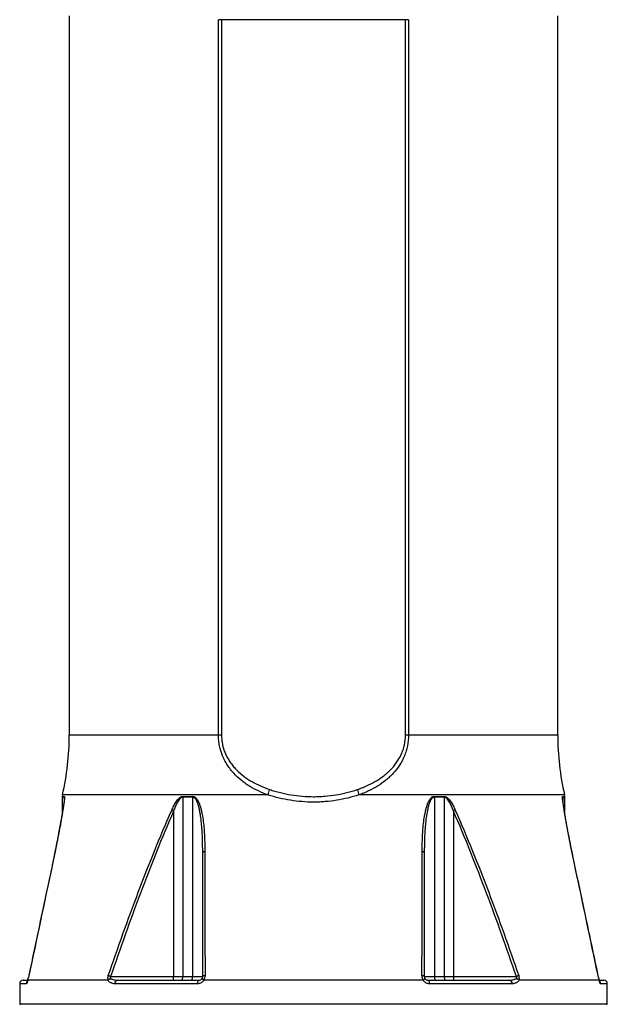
# Model space of a CAD drawing. Header units: millimetres. Extents: x 4080 to 7675, y 754 to 11989.
# Tile 4 of 6: x 4662 to 7092, y 4859 to 8931. Entities that reach past the tile are written whole.
import ezdxf

# ---------------------------------------------------------------- set-up
doc = ezdxf.new("R2010")
doc.units = ezdxf.units.MM
doc.header["$LTSCALE"] = 5

msp = doc.modelspace()

# ---------------------------------------------------------------- linework, layer by layer
at = {"color": 7, "linetype": 'Continuous', "lineweight": 25}
for p, q in [((4867.1, 8946.9), (4867.1, 5972.7)), ((5496.7, 8931.3), (5484, 8931.3)), ((5484, 5972.7), (5484, 8931.3)), ((5496.7, 8931.3), (5496.7, 5972.7)), ((6257.5, 8931.3), (5496.7, 8931.3)), ((6257.5, 5972.7), (6257.5, 8931.3)), ((6270.2, 8931.3), (6257.5, 8931.3)), ((6270.2, 8931.3), (6270.2, 5972.7)), ((6887.1, 5972.7), (6887.1, 8946.9)), ((5496.7, 5972.7), (5484, 5972.7)), ((6270.2, 5972.7), (6257.5, 5972.7)), ((4837.1, 5715.7), (4837.1, 5643.1)), ((4838.9, 5725.2), (4837.5, 5719.1)), ((4846.6, 5711.5), (4846.6, 5712.2)), ((5377.3, 5715.7), (5337.1, 5715.7)), ((5337.1, 5715.7), (5337.1, 4974.4)), ((5337.3, 5719.1), (5377.5, 5719.1)), ((5377.3, 5715.7), (5377.3, 4974.4)), ((6376.7, 5719.1), (6416.9, 5719.1)), ((6376.9, 5715.7), (6376.9, 4974.4)), ((6417.1, 5715.7), (6376.9, 5715.7)), ((6417.1, 5715.7), (6417.1, 4974.4)), ((6907.6, 5712.2), (6907.6, 5711.3)), ((6916.7, 5719.1), (6915.3, 5725.2)), ((6917.1, 5643.2), (6917.1, 5715.7)), ((5298.4, 5658.6), (5298.4, 4974.4)), ((6455.8, 5658.6), (6455.8, 4974.4)), ((5038.2, 4974.4), (5298.4, 4974.4)), ((5298.4, 4974.4), (5337.1, 4974.4)), ((5337.1, 4974.4), (5377.3, 4974.4)), ((5377.3, 4974.4), (5418.9, 4974.4)), ((6335.3, 4974.4), (6376.9, 4974.4)), ((6376.9, 4974.4), (6417.1, 4974.4)), ((6417.1, 4974.4), (6455.8, 4974.4)), ((6455.8, 4974.4), (6716, 4974.4)), ((4662.1, 4944.4), (4662.1, 4859.4)), ((4677.1, 4959.4), (4694.6, 4959.4)), ((4694.9, 4959.9), (4695.1, 4961.1)), ((5026.8, 4959.4), (4695.2, 4959.4)), ((5398, 4944.4), (5055.6, 4944.4)), ((5065.8, 4959.4), (5403.9, 4959.4)), ((6329.9, 4959.4), (5424.3, 4959.4)), ((6350.3, 4959.4), (6688.5, 4959.4)), ((6698.6, 4944.4), (6356.2, 4944.4)), ((7059, 4959.4), (6727.4, 4959.4)), ((7059.1, 4961.1), (7059.3, 4959.9)), ((7059.4, 4959.4), (7077.1, 4959.4)), ((7092.1, 4859.4), (7092.1, 4944.4)), ((4662.1, 4859.4), (4667.2, 4859.3)), ((7092.1, 4859.4), (4662.1, 4859.4)), ((7087, 4859.3), (7092.1, 4859.4))]:
    msp.add_line(p, q, dxfattribs=at)
at = {"color": 8, "linetype": 'Continuous', "lineweight": 25}
for p, q in [((5484, 5972.7), (4867.1, 5972.7)), ((6887.1, 5972.7), (6270.2, 5972.7)), ((4846, 5715.7), (4837.1, 5715.7)), ((4837.5, 5719.1), (4846.4, 5719.1)), ((5689, 5725.2), (4838.9, 5725.2)), ((4846, 5715.7), (4846, 5702.5)), ((6915.3, 5725.2), (6065.2, 5725.2)), ((6907.8, 5719.1), (6916.7, 5719.1)), ((6908.2, 5715.7), (6908.2, 5702.5)), ((6917.1, 5715.7), (6908.2, 5715.7)), ((4689.2, 4944.4), (4662.1, 4944.4)), ((7092.1, 4944.4), (7065, 4944.4)), ((7087, 4859.3), (4667.2, 4859.3))]:
    msp.add_line(p, q, dxfattribs=at)
at = {"color": 7, "linetype": 'Continuous', "lineweight": 25, "flags": 128}
for points in [[(5298.4, 5658.6), (5297.4, 5659.1), (5296.4, 5659.5), (5295.4, 5660), (5294.4, 5660.4), (5293.4, 5660.8), (5292.5, 5661.2), (5291.6, 5661.6), (5290.8, 5662)], [(6463.4, 5662), (6462.6, 5661.6), (6461.7, 5661.2), (6460.8, 5660.8), (6459.8, 5660.4), (6458.9, 5660), (6457.9, 5659.5), (6456.8, 5659.1), (6455.8, 5658.6)], [(5418.9, 5488), (5419.1, 5488.5), (5419.5, 5489), (5420.3, 5489.5), (5421.3, 5490), (5422.7, 5490.4), (5424.2, 5490.8), (5426, 5491.1), (5427.9, 5491.4)], [(6326.3, 5491.4), (6328.3, 5491.1), (6330, 5490.8), (6331.6, 5490.4), (6332.9, 5490), (6333.9, 5489.5), (6334.7, 5489), (6335.2, 5488.5), (6335.3, 5488)], [(5038.2, 4974.4), (5036.9, 4974.9), (5035.5, 4975.3), (5034.2, 4975.8), (5032.9, 4976.2), (5031.7, 4976.7), (5030.6, 4977.1), (5029.5, 4977.4), (5028.5, 4977.8)], [(5329.3, 4959.4), (5330.9, 4959.7), (5332.3, 4960.5), (5333.7, 4961.9), (5334.9, 4963.8), (5335.8, 4966.1), (5336.5, 4968.7), (5337, 4971.5), (5337.1, 4974.4)], [(5370.1, 4959.4), (5371.5, 4959.7), (5372.9, 4960.5), (5374.1, 4961.9), (5375.2, 4963.8), (5376.1, 4966.1), (5376.8, 4968.7), (5377.2, 4971.5), (5377.3, 4974.4)], [(5428.5, 4977.8), (5426.5, 4977.5), (5424.6, 4977.2), (5422.9, 4976.9), (5421.5, 4976.5), (5420.4, 4976), (5419.6, 4975.5), (5419.1, 4974.9), (5418.9, 4974.4)], [(6335.3, 4974.4), (6335.2, 4974.9), (6334.6, 4975.5), (6333.8, 4976), (6332.7, 4976.5), (6331.3, 4976.9), (6329.6, 4977.2), (6327.8, 4977.5), (6325.7, 4977.8)], [(6376.9, 4974.4), (6377, 4971.5), (6377.4, 4968.7), (6378.1, 4966.1), (6379, 4963.8), (6380.1, 4961.9), (6381.3, 4960.5), (6382.7, 4959.7), (6384.1, 4959.4)], [(6417.1, 4974.4), (6417.2, 4971.5), (6417.7, 4968.7), (6418.4, 4966.1), (6419.4, 4963.8), (6420.5, 4961.9), (6421.9, 4960.5), (6423.4, 4959.7), (6424.9, 4959.4)], [(6725.7, 4977.8), (6724.7, 4977.4), (6723.6, 4977.1), (6722.5, 4976.7), (6721.3, 4976.2), (6720, 4975.8), (6718.7, 4975.3), (6717.3, 4974.9), (6716, 4974.4)], [(5398, 4944.4), (5398.1, 4947.3), (5398.4, 4950.1), (5399, 4952.7), (5399.7, 4955), (5400.6, 4956.9), (5401.6, 4958.3), (5402.7, 4959.1), (5403.9, 4959.4)], [(6350.3, 4959.4), (6351.5, 4959.1), (6352.6, 4958.3), (6353.6, 4956.9), (6354.5, 4955), (6355.2, 4952.7), (6355.8, 4950.1), (6356.1, 4947.3), (6356.2, 4944.4)]]:
    msp.add_lwpolyline(points, dxfattribs=at)
at = {"color": 8, "linetype": 'Continuous', "lineweight": 25, "flags": 128}
for points in [[(4795.9, 5432.2), (4795.9, 5432.3), (4796.3, 5432.5)], [(6957.9, 5432.5), (6958.3, 5432.3), (6958.3, 5432.2)], [(4700.1, 4977.8), (4699.7, 4977.6), (4699.7, 4977.5)], [(7054.6, 4977.5), (7054.5, 4977.6), (7054.1, 4977.8)]]:
    msp.add_lwpolyline(points, dxfattribs=at)
at = {"color": 7, "linetype": 'Continuous', "lineweight": 25}
for centre, radius, start, end in [((3767.1, 5972.7), 1100, 347, 0), ((7987.1, 5972.7), 1100, 180, 193), ((5290.8, 5859.9), 420.4, 341.3143, 344.5222), ((6463.4, 5859.9), 420.4, 195.4778, 198.6857), ((4852.1, 5715.7), 15, 167, 180), ((4861.1, 5715.7), 15.1, 167.1092, 180.0011), ((5365.5, 5715.7), 28.4, 173.2038, 180.0253), ((5408, 5715.7), 30.7, 173.7075, 180.0247), ((6346.2, 5715.7), 30.7, 359.9753, 6.2925), ((6388.7, 5715.7), 28.4, 359.9747, 6.7962), ((6893.1, 5715.7), 15.1, 359.9989, 12.8908), ((6902.1, 5715.7), 15, 0, 13), ((5190.5, 4970.7), 107.9, 354.0133, 1.9891), ((6563.7, 4970.7), 107.9, 178.0109, 185.9867), ((4677.1, 4944.4), 15, 90, 180), ((5068.8, 4946.4), 13.3, 103.0745, 188.798), ((6685.5, 4946.4), 13.3, 351.202, 76.9255), ((7077.1, 4944.4), 15, 0, 90)]:
    msp.add_arc(centre, radius, start, end, dxfattribs=at)
at = {"color": 8, "linetype": 'Continuous', "lineweight": 25}
for centre, radius, start, end in [((4704.4, 4944.5), 15.1, 134.6883, 180.1656), ((7049.8, 4944.4), 15.2, 359.8618, 44.774)]:
    msp.add_arc(centre, radius, start, end, dxfattribs=at)
at = {"color": 7, "linetype": 'Continuous', "lineweight": 25}
for points, knots in [([(5689, 5725.2), (5675.4, 5730.1), (5662.2, 5735.5), (5636.5, 5747.6), (5624.1, 5754.3), (5609.1, 5763.6), (5606.1, 5765.5), (5600.2, 5769.4), (5597.3, 5771.4), (5588.7, 5777.5), (5583.2, 5781.7), (5566.9, 5795), (5556.8, 5804.5), (5544.9, 5817.4), (5542.6, 5820.1), (5538.1, 5825.5), (5535.8, 5828.2), (5529.3, 5836.6), (5525.2, 5842.4), (5517.5, 5854.3), (5513.9, 5860.4), (5508.9, 5869.9), (5507.3, 5873.2), (5504.2, 5879.7), (5502.7, 5883), (5495.7, 5899.8), (5491.4, 5913.8), (5487, 5935.5), (5485.9, 5942.9), (5484.4, 5957.7), (5484, 5965.2), (5484, 5972.7)], [0, 0, 0, 0, 0.125, 0.125, 0.25, 0.25, 0.28125, 0.28125, 0.3125, 0.3125, 0.375, 0.375, 0.5, 0.5, 0.53125, 0.53125, 0.5625, 0.5625, 0.625, 0.625, 0.6875, 0.6875, 0.71875, 0.71875, 0.75, 0.75, 0.875, 0.875, 0.9375, 0.9375, 1, 1, 1, 1]), ([(5496.7, 5972.7), (5496.7, 5965.7), (5497.1, 5958.7), (5498.6, 5944.9), (5499.8, 5938), (5504.3, 5917.8), (5508.8, 5904.9), (5517.3, 5886.3), (5520.4, 5880.3), (5527.1, 5868.8), (5530.7, 5863.2), (5538.4, 5852.4), (5542.5, 5847.1), (5551.1, 5837), (5555.6, 5832.2), (5569.5, 5818.2), (5579.4, 5809.7), (5595.1, 5797.9), (5600.4, 5794.1), (5611.5, 5786.9), (5617.1, 5783.4), (5634.4, 5773.5), (5646.2, 5767.6), (5670.6, 5756.8), (5683.1, 5752), (5696, 5747.7)], [0, 0, 0, 0, 0.0625, 0.0625, 0.125, 0.125, 0.25, 0.25, 0.3125, 0.3125, 0.375, 0.375, 0.4375, 0.4375, 0.5, 0.5, 0.625, 0.625, 0.6875, 0.6875, 0.75, 0.75, 0.875, 0.875, 1, 1, 1, 1]), ([(6058.3, 5747.7), (6064.7, 5749.9), (6071, 5752.2), (6083.6, 5757), (6089.8, 5759.6), (6108.2, 5767.7), (6120, 5773.6), (6142.7, 5786.7), (6153.7, 5793.8), (6169.4, 5805.6), (6174.5, 5809.7), (6182, 5816.2), (6184.5, 5818.4), (6189.3, 5822.9), (6191.7, 5825.2), (6203.3, 5836.8), (6211.9, 5846.8), (6223.4, 5863), (6227, 5868.6), (6232.1, 5877.4), (6233.8, 5880.4), (6236.9, 5886.4), (6238.4, 5889.4), (6242.6, 5898.6), (6245.1, 5905), (6249.5, 5917.9), (6251.4, 5924.6), (6256, 5944.9), (6257.5, 5958.6), (6257.5, 5972.7)], [0, 0, 0, 0, 0.0625, 0.0625, 0.125, 0.125, 0.25, 0.25, 0.375, 0.375, 0.4375, 0.4375, 0.46875, 0.46875, 0.5, 0.5, 0.625, 0.625, 0.6875, 0.6875, 0.71875, 0.71875, 0.75, 0.75, 0.8125, 0.8125, 0.875, 0.875, 1, 1, 1, 1]), ([(6270.2, 5972.7), (6270.2, 5957.7), (6268.7, 5942.9), (6264.3, 5921.2), (6262.4, 5914), (6258.1, 5899.9), (6255.7, 5893), (6250.1, 5879.6), (6247, 5873.1), (6240.3, 5860.3), (6236.6, 5854.1), (6225, 5836.3), (6216.4, 5825.2), (6204.6, 5812.2), (6202.1, 5809.7), (6197.2, 5804.7), (6194.6, 5802.2), (6186.9, 5795), (6181.7, 5790.4), (6165.4, 5777.1), (6154, 5769.1), (6130.3, 5754.4), (6117.9, 5747.7), (6098.6, 5738.6), (6092, 5735.7), (6078.7, 5730.2), (6072, 5727.7), (6065.2, 5725.2)], [0, 0, 0, 0, 0.125, 0.125, 0.1875, 0.1875, 0.25, 0.25, 0.3125, 0.3125, 0.375, 0.375, 0.5, 0.5, 0.53125, 0.53125, 0.5625, 0.5625, 0.625, 0.625, 0.75, 0.75, 0.875, 0.875, 0.9375, 0.9375, 1, 1, 1, 1]), ([(5696, 5747.7), (5703.2, 5745.3), (5710.5, 5743), (5725.2, 5738.7), (5732.6, 5736.7), (5754.9, 5731.2), (5769.9, 5728.1), (5815.3, 5720.6), (5845.9, 5718), (5881, 5718), (5884.9, 5718), (5892.7, 5718.2), (5896.7, 5718.3), (5908.4, 5718.8), (5916.1, 5719.3), (5939.3, 5721.2), (5954.6, 5723.1), (5999.9, 5730.7), (6029.4, 5738.1), (6058.3, 5747.7)], [0, 0, 0, 0, 0.0625, 0.0625, 0.125, 0.125, 0.25, 0.25, 0.5, 0.5, 0.53125, 0.53125, 0.5625, 0.5625, 0.625, 0.625, 0.75, 0.75, 1, 1, 1, 1]), ([(4846.7, 5712.2), (4846.7, 5712.2), (4846.7, 5712), (4846.7, 5710.6), (4846.5, 5707.8), (4846.1, 5703.2), (4845.4, 5696.7), (4844.2, 5687.8), (4842.6, 5676.2), (4840.3, 5662), (4837.5, 5645), (4833.6, 5623), (4828.8, 5596.5), (4823, 5565.8), (4816.4, 5532), (4808.6, 5492.9), (4801.6, 5459.1), (4797.1, 5438), (4795.9, 5432.2)], [0, 0, 0, 0, 0.001769, 0.012964, 0.028911, 0.049815, 0.076322, 0.110513, 0.156654, 0.207222, 0.265618, 0.338152, 0.439011, 0.541994, 0.655536, 0.784993, 0.941532, 1, 1, 1, 1]), ([(4846.4, 5719.1), (4846.6, 5719.1), (4846.8, 5718.9), (4847, 5718.1), (4847.1, 5717.5), (4847.2, 5716), (4847.2, 5715.2), (4847.2, 5713.3), (4847.1, 5712.2), (4846.9, 5708.9), (4846.7, 5706.5), (4846.3, 5702.6), (4846.2, 5701.3), (4845.9, 5698.6), (4845.7, 5697.2), (4844.8, 5690.3), (4844, 5684.5), (4842.2, 5672.8), (4841.3, 5666.7), (4839.3, 5654.5), (4838.3, 5648.3), (4836.1, 5635.9), (4835.1, 5629.7), (4831.7, 5610.9), (4829.4, 5598.4), (4824.7, 5573.1), (4822.3, 5560.4), (4817.3, 5535), (4814.8, 5522.3), (4807.1, 5483.9), (4801.7, 5458.3), (4796.3, 5432.5)], [0, 0, 0, 0, 0.015625, 0.015625, 0.03125, 0.03125, 0.046875, 0.046875, 0.0625, 0.0625, 0.09375, 0.09375, 0.109375, 0.109375, 0.125, 0.125, 0.1875, 0.1875, 0.25, 0.25, 0.3125, 0.3125, 0.375, 0.375, 0.5, 0.5, 0.625, 0.625, 0.75, 0.75, 1, 1, 1, 1]), ([(5290.8, 5662), (5293.4, 5668), (5296.2, 5673.9), (5302.2, 5685.5), (5305.4, 5691.1), (5310.8, 5699.2), (5312.7, 5701.8), (5316.8, 5706.9), (5319, 5709.3), (5322.5, 5712.5), (5323.7, 5713.5), (5326.3, 5715.3), (5327.5, 5716.2), (5330.2, 5717.5), (5331.6, 5718.1), (5334.5, 5718.9), (5335.9, 5719.1), (5337.3, 5719.1)], [0, 0, 0, 0, 0.25, 0.25, 0.5, 0.5, 0.625, 0.625, 0.75, 0.75, 0.8125, 0.8125, 0.875, 0.875, 0.9375, 0.9375, 1, 1, 1, 1]), ([(5337.1, 5715.7), (5335.8, 5715.7), (5334.5, 5715.5), (5332.5, 5714.8), (5331.9, 5714.5), (5330.7, 5713.8), (5330, 5713.4), (5328.3, 5712.2), (5327.2, 5711.3), (5325, 5709.3), (5324, 5708.2), (5321.1, 5704.8), (5319.3, 5702.4), (5316, 5697.3), (5314.4, 5694.6), (5310.1, 5686.7), (5307.5, 5681.2), (5302.7, 5670), (5300.5, 5664.4), (5298.4, 5658.6)], [0, 0, 0, 0, 0.0625, 0.0625, 0.09375, 0.09375, 0.125, 0.125, 0.1875, 0.1875, 0.25, 0.25, 0.375, 0.375, 0.5, 0.5, 0.75, 0.75, 1, 1, 1, 1]), ([(5418.9, 5488), (5418.9, 5508.3), (5418.6, 5528.6), (5417.3, 5558.9), (5416.8, 5569), (5415.5, 5589.1), (5414.7, 5599.2), (5412.7, 5619.1), (5411.5, 5629.1), (5409.3, 5644), (5408.5, 5648.9), (5406.8, 5658.8), (5405.8, 5663.6), (5403.6, 5673.3), (5402.3, 5678.1), (5399.5, 5687.4), (5397.9, 5692.1), (5395, 5698.8), (5394, 5701), (5391.6, 5705.1), (5390.4, 5707.1), (5388.1, 5709.9), (5387.4, 5710.7), (5385.7, 5712.3), (5384.8, 5713.1), (5382.9, 5714.3), (5381.8, 5714.8), (5379.7, 5715.5), (5378.5, 5715.7), (5377.3, 5715.7)], [0, 0, 0, 0, 0.25, 0.25, 0.375, 0.375, 0.5, 0.5, 0.625, 0.625, 0.6875, 0.6875, 0.75, 0.75, 0.8125, 0.8125, 0.875, 0.875, 0.90625, 0.90625, 0.9375, 0.9375, 0.953125, 0.953125, 0.96875, 0.96875, 0.984375, 0.984375, 1, 1, 1, 1]), ([(5377.5, 5719.1), (5378.7, 5719.1), (5379.9, 5718.9), (5382.2, 5718.4), (5383.3, 5718), (5386.5, 5716.6), (5388.4, 5715.2), (5391.9, 5712), (5393.5, 5710.2), (5396.3, 5706.3), (5397.6, 5704.3), (5400, 5700), (5401.1, 5697.8), (5403.2, 5693.3), (5404.1, 5691), (5406.8, 5684.1), (5408.3, 5679.4), (5411.1, 5669.8), (5412.4, 5664.9), (5414.6, 5655), (5415.6, 5650), (5418.4, 5635), (5419.9, 5624.9), (5422.5, 5604.7), (5423.5, 5594.5), (5425.2, 5574), (5425.8, 5563.8), (5427.4, 5532.9), (5427.9, 5512.2), (5427.9, 5491.4)], [0, 0, 0, 0, 0.015625, 0.015625, 0.03125, 0.03125, 0.0625, 0.0625, 0.09375, 0.09375, 0.125, 0.125, 0.15625, 0.15625, 0.1875, 0.1875, 0.25, 0.25, 0.3125, 0.3125, 0.375, 0.375, 0.5, 0.5, 0.625, 0.625, 0.75, 0.75, 1, 1, 1, 1]), ([(6065.2, 5725.2), (6035.2, 5715.6), (6004.5, 5708.2), (5957.5, 5700.6), (5941.6, 5698.7), (5917.6, 5696.8), (5909.5, 5696.3), (5897.4, 5695.8), (5893.3, 5695.7), (5885.2, 5695.5), (5881.2, 5695.5), (5844.8, 5695.5), (5812.9, 5698.1), (5765.9, 5705.6), (5750.3, 5708.7), (5727.1, 5714.2), (5719.4, 5716.2), (5704.1, 5720.5), (5696.6, 5722.8), (5689, 5725.2)], [0, 0, 0, 0, 0.25, 0.25, 0.375, 0.375, 0.4375, 0.4375, 0.46875, 0.46875, 0.5, 0.5, 0.75, 0.75, 0.875, 0.875, 0.9375, 0.9375, 1, 1, 1, 1]), ([(6326.3, 5491.4), (6326.4, 5512.1), (6326.8, 5532.8), (6328.4, 5563.7), (6329, 5573.9), (6330.7, 5594.3), (6331.7, 5604.5), (6334.3, 5624.7), (6335.7, 5634.8), (6338.5, 5649.7), (6339.5, 5654.7), (6341.8, 5664.6), (6343, 5669.5), (6345.8, 5679.2), (6347.4, 5684), (6350.1, 5691), (6351, 5693.3), (6353.1, 5697.8), (6354.2, 5700), (6356.6, 5704.2), (6357.9, 5706.3), (6360.7, 5710.1), (6362.3, 5712), (6364.9, 5714.4), (6365.8, 5715.1), (6367.8, 5716.5), (6368.8, 5717), (6370.9, 5718), (6372, 5718.4), (6374.3, 5718.9), (6375.5, 5719.1), (6376.7, 5719.1)], [0, 0, 0, 0, 0.25, 0.25, 0.375, 0.375, 0.5, 0.5, 0.625, 0.625, 0.6875, 0.6875, 0.75, 0.75, 0.8125, 0.8125, 0.84375, 0.84375, 0.875, 0.875, 0.90625, 0.90625, 0.9375, 0.9375, 0.953125, 0.953125, 0.96875, 0.96875, 0.984375, 0.984375, 1, 1, 1, 1]), ([(6376.9, 5715.7), (6375.7, 5715.7), (6374.6, 5715.5), (6372.4, 5714.8), (6371.4, 5714.3), (6369.5, 5713.1), (6368.5, 5712.3), (6366.9, 5710.7), (6366.1, 5709.9), (6364.6, 5708.1), (6363.9, 5707.1), (6362.6, 5705.1), (6362, 5704.1), (6360.2, 5700.9), (6359.2, 5698.8), (6356.3, 5692.1), (6354.7, 5687.5), (6351.9, 5678), (6350.6, 5673.2), (6347.3, 5658.6), (6345.6, 5648.7), (6342.7, 5629), (6341.5, 5619), (6339.5, 5599.1), (6338.7, 5589), (6337.4, 5569), (6336.9, 5558.9), (6335.7, 5528.6), (6335.3, 5508.3), (6335.3, 5488)], [0, 0, 0, 0, 0.015625, 0.015625, 0.03125, 0.03125, 0.046875, 0.046875, 0.0625, 0.0625, 0.078125, 0.078125, 0.09375, 0.09375, 0.125, 0.125, 0.1875, 0.1875, 0.25, 0.25, 0.375, 0.375, 0.5, 0.5, 0.625, 0.625, 0.75, 0.75, 1, 1, 1, 1]), ([(6416.9, 5719.1), (6418.3, 5719.1), (6419.7, 5718.9), (6422.6, 5718.1), (6424, 5717.5), (6426.7, 5716.2), (6428, 5715.3), (6430.5, 5713.5), (6431.7, 5712.5), (6435.2, 5709.3), (6437.4, 5706.9), (6441.4, 5701.9), (6443.3, 5699.2), (6448.8, 5691.1), (6452, 5685.5), (6458, 5673.9), (6460.8, 5668), (6463.4, 5662)], [0, 0, 0, 0, 0.0625, 0.0625, 0.125, 0.125, 0.1875, 0.1875, 0.25, 0.25, 0.375, 0.375, 0.5, 0.5, 0.75, 0.75, 1, 1, 1, 1]), ([(6455.8, 5658.6), (6453.7, 5664.4), (6451.5, 5670), (6446.7, 5681.2), (6444.1, 5686.7), (6439.8, 5694.7), (6438.2, 5697.3), (6434.9, 5702.4), (6433.2, 5704.8), (6429.3, 5709.3), (6427.1, 5711.4), (6424.2, 5713.4), (6423.6, 5713.8), (6422.3, 5714.5), (6421.7, 5714.7), (6420.4, 5715.2), (6419.7, 5715.4), (6418.4, 5715.6), (6417.8, 5715.7), (6417.1, 5715.7)], [0, 0, 0, 0, 0.25, 0.25, 0.5, 0.5, 0.625, 0.625, 0.75, 0.75, 0.875, 0.875, 0.90625, 0.90625, 0.9375, 0.9375, 0.96875, 0.96875, 1, 1, 1, 1]), ([(6957.9, 5432.5), (6952.5, 5458.3), (6947.1, 5484), (6939.4, 5522.4), (6936.9, 5535.2), (6931.9, 5560.7), (6929.5, 5573.4), (6925.9, 5592.4), (6924.7, 5598.7), (6922.4, 5611.4), (6921.3, 5617.7), (6919.1, 5630.2), (6918, 5636.4), (6915.9, 5648.8), (6914.8, 5655), (6912.9, 5667.2), (6911.9, 5673.2), (6910.2, 5685), (6909.4, 5690.7), (6908.3, 5698.9), (6908, 5701.6), (6907.5, 5706.7), (6907.3, 5709.1), (6907, 5713.5), (6906.9, 5715.4), (6907.1, 5717.5), (6907.2, 5718.1), (6907.4, 5718.9), (6907.6, 5719.1), (6907.8, 5719.1)], [0, 0, 0, 0, 0.25, 0.25, 0.375, 0.375, 0.5, 0.5, 0.5625, 0.5625, 0.625, 0.625, 0.6875, 0.6875, 0.75, 0.75, 0.8125, 0.8125, 0.875, 0.875, 0.90625, 0.90625, 0.9375, 0.9375, 0.96875, 0.96875, 0.984375, 0.984375, 1, 1, 1, 1]), ([(6958.3, 5432.2), (6955.2, 5447), (6948.7, 5478), (6940, 5520.8), (6932.4, 5559.3), (6926.4, 5591.1), (6921.1, 5619.8), (6917, 5643.7), (6913.7, 5663), (6911.5, 5677.5), (6909.8, 5689.4), (6908.6, 5698.5), (6907.9, 5705), (6907.6, 5709.1), (6907.5, 5711.5), (6907.5, 5712), (6907.5, 5712.2)], [0, 0, 0, 0, 0.150353, 0.314576, 0.436816, 0.544421, 0.642357, 0.735518, 0.796018, 0.84804, 0.893976, 0.931647, 0.957329, 0.977555, 0.992505, 1, 1, 1, 1]), ([(5028.5, 4977.8), (5048.4, 5035.6), (5068.6, 5093.2), (5109.9, 5208.2), (5131, 5265.5), (5174.3, 5379.7), (5196.5, 5436.6), (5242.4, 5549.8), (5266.1, 5606.1), (5290.8, 5662)], [0, 0, 0, 0, 0.25, 0.25, 0.5, 0.5, 0.75, 0.75, 1, 1, 1, 1]), ([(6463.4, 5662), (6488.1, 5606.1), (6511.8, 5549.8), (6557.7, 5436.6), (6579.9, 5379.7), (6623.2, 5265.5), (6644.3, 5208.2), (6685.6, 5093.2), (6705.9, 5035.6), (6725.7, 4977.8)], [0, 0, 0, 0, 0.25, 0.25, 0.5, 0.5, 0.75, 0.75, 1, 1, 1, 1]), ([(5298.4, 5658.6), (5273.9, 5602.7), (5250.5, 5546.3), (5205, 5433.1), (5182.9, 5376.2), (5140, 5262), (5119, 5204.7), (5078, 5089.8), (5058, 5032.2), (5038.2, 4974.4)], [0, 0, 0, 0, 0.25, 0.25, 0.5, 0.5, 0.75, 0.75, 1, 1, 1, 1]), ([(6716, 4974.4), (6696.3, 5032.2), (6676.2, 5089.8), (6635.2, 5204.7), (6614.3, 5262), (6571.3, 5376.2), (6549.3, 5433.1), (6503.8, 5546.3), (6480.3, 5602.7), (6455.8, 5658.6)], [0, 0, 0, 0, 0.25, 0.25, 0.5, 0.5, 0.75, 0.75, 1, 1, 1, 1]), ([(4795.9, 5432.2), (4785, 5381), (4752.8, 5229.5), (4720.9, 5077.9), (4699.8, 4977.5)], [0, 0, 0, 0, 0.337669, 1, 1, 1, 1]), ([(7054.5, 4977.5), (7037.5, 5058.2), (7005.6, 5209.8), (6973.3, 5361.4), (6958.2, 5432.2)], [0, 0, 0, 0, 0.532608, 1, 1, 1, 1]), ([(4700.1, 4977.8), (4699.5, 4974.6), (4698.7, 4971.5), (4696.9, 4965.4), (4695.9, 4962.5), (4694.9, 4959.9)], [0, 0, 0, 0, 0.5, 0.5, 1, 1, 1, 1]), ([(4699.6, 4977.5), (4699.5, 4977), (4699, 4974.6), (4697.9, 4970.1), (4696.4, 4965.3), (4695.5, 4962.9), (4695.2, 4962.1)], [0, 0, 0, 0, 0.085817, 0.446421, 0.800232, 1, 1, 1, 1]), ([(5028.6, 4960.1), (5028.1, 4961.3), (5027.6, 4962.7), (5027.1, 4965.4), (5026.9, 4966.9), (5026.9, 4970), (5027, 4971.5), (5027.6, 4974.7), (5028, 4976.2), (5028.5, 4977.8)], [0, 0, 0, 0, 0.25, 0.25, 0.5, 0.5, 0.75, 0.75, 1, 1, 1, 1]), ([(5038.2, 4974.4), (5037.8, 4973.7), (5037.4, 4973.1), (5036.8, 4971.6), (5036.7, 4970.8), (5036.6, 4969.3), (5036.7, 4968.5), (5037.2, 4967.2), (5037.6, 4966.6), (5038, 4966.1)], [0, 0, 0, 0, 0.25, 0.25, 0.5, 0.5, 0.75, 0.75, 1, 1, 1, 1]), ([(5416.4, 4966.1), (5416.8, 4966.7), (5417.2, 4967.4), (5417.8, 4968.7), (5418.1, 4969.5), (5418.7, 4971.6), (5418.9, 4973), (5418.9, 4974.4)], [0, 0, 0, 0, 0.25, 0.25, 0.5, 0.5, 1, 1, 1, 1]), ([(5428.5, 4977.8), (5428.5, 4974.6), (5428, 4971.5), (5426, 4965.4), (5424.5, 4962.5), (5422.5, 4959.9)], [0, 0, 0, 0, 0.5, 0.5, 1, 1, 1, 1]), ([(6331.7, 4959.9), (6330.7, 4961.2), (6329.9, 4962.6), (6328.4, 4965.4), (6327.7, 4966.9), (6326.7, 4970), (6326.4, 4971.5), (6325.9, 4974.6), (6325.7, 4976.2), (6325.7, 4977.8)], [0, 0, 0, 0, 0.25, 0.25, 0.5, 0.5, 0.75, 0.75, 1, 1, 1, 1]), ([(6335.3, 4974.4), (6335.3, 4973), (6335.5, 4971.6), (6336.4, 4968.7), (6337, 4967.3), (6337.9, 4966.1)], [0, 0, 0, 0, 0.5, 0.5, 1, 1, 1, 1]), ([(6716.2, 4966.1), (6716.6, 4966.6), (6717, 4967.2), (6717.5, 4968.6), (6717.6, 4969.3), (6717.6, 4970.8), (6717.4, 4971.6), (6716.8, 4973), (6716.4, 4973.7), (6716, 4974.4)], [0, 0, 0, 0, 0.25, 0.25, 0.5, 0.5, 0.75, 0.75, 1, 1, 1, 1]), ([(6725.7, 4977.8), (6726.2, 4976.2), (6726.6, 4974.7), (6727.2, 4971.6), (6727.3, 4970), (6727.3, 4966.9), (6727.2, 4965.5), (6726.6, 4962.6), (6726.2, 4961.3), (6725.6, 4960.1)], [0, 0, 0, 0, 0.25, 0.25, 0.5, 0.5, 0.75, 0.75, 1, 1, 1, 1]), ([(7059.3, 4959.9), (7058.8, 4961.2), (7058.3, 4962.6), (7057.3, 4965.4), (7056.9, 4966.9), (7056, 4969.9), (7055.6, 4971.5), (7054.8, 4974.6), (7054.4, 4976.2), (7054.1, 4977.8)], [0, 0, 0, 0, 0.25, 0.25, 0.5, 0.5, 0.75, 0.75, 1, 1, 1, 1]), ([(7059.1, 4962), (7058.7, 4963), (7057.7, 4965.5), (7056.3, 4970.3), (7055.1, 4974.6), (7054.7, 4977), (7054.6, 4977.5)], [0, 0, 0, 0, 0.2300213, 0.5658509, 0.9106222, 1, 1, 1, 1]), ([(4695.2, 4959.4), (4695.1, 4958.2), (4694.9, 4957.1), (4694.5, 4955), (4694.3, 4954), (4693.9, 4952.2), (4693.6, 4951.3), (4693.1, 4949.7), (4692.9, 4949), (4692.1, 4947), (4691.5, 4946.1), (4690.7, 4945.1), (4690.4, 4944.8), (4689.8, 4944.5), (4689.5, 4944.4), (4689.2, 4944.4)], [0, 0, 0, 0, 0.125, 0.125, 0.25, 0.25, 0.375, 0.375, 0.5, 0.5, 0.75, 0.75, 0.875, 0.875, 1, 1, 1, 1]), ([(4694.9, 4961.1), (4694.7, 4960), (4694.4, 4957.5), (4693.7, 4955.1), (4693.3, 4953.8), (4693.3, 4953.9), (4693.3, 4954)], [0, 0, 0, 0, 0.288887, 0.611481, 0.889174, 1, 1, 1, 1]), ([(5026.8, 4959.4), (5027.1, 4959.4), (5027.4, 4959.4), (5028, 4959.7), (5028.3, 4959.9), (5028.6, 4960.1)], [0, 0, 0, 0, 0.5, 0.5, 1, 1, 1, 1]), ([(5055.6, 4944.4), (5052.9, 4944.4), (5050.3, 4944.7), (5045.1, 4945.8), (5042.5, 4946.6), (5038.7, 4948.4), (5037.5, 4949.1), (5035.1, 4950.6), (5033.9, 4951.5), (5031.7, 4953.4), (5030.6, 4954.4), (5028.6, 4956.7), (5027.7, 4958), (5026.8, 4959.4)], [0, 0, 0, 0, 0.25, 0.25, 0.5, 0.5, 0.625, 0.625, 0.75, 0.75, 0.875, 0.875, 1, 1, 1, 1]), ([(5028.6, 4960.1), (5029.2, 4960.7), (5029.9, 4961.3), (5031.3, 4962.5), (5032.1, 4963), (5033.7, 4964), (5034.5, 4964.5), (5035.8, 4965.1), (5036.2, 4965.3), (5037.1, 4965.7), (5037.6, 4965.9), (5038, 4966.1)], [0, 0, 0, 0, 0.25, 0.25, 0.5, 0.5, 0.75, 0.75, 0.875, 0.875, 1, 1, 1, 1]), ([(5038, 4966.1), (5039, 4965.3), (5040.1, 4964.7), (5042.3, 4963.7), (5043.4, 4963.2), (5046.8, 4961.9), (5049.1, 4961.3), (5053.8, 4960.3), (5056.2, 4960), (5060.9, 4959.5), (5063.3, 4959.4), (5065.8, 4959.4)], [0, 0, 0, 0, 0.125, 0.125, 0.25, 0.25, 0.5, 0.5, 0.75, 0.75, 1, 1, 1, 1]), ([(5424.3, 4959.4), (5423.6, 4958.2), (5422.8, 4957.1), (5421.1, 4954.9), (5420.2, 4953.9), (5418.3, 4952.1), (5417.3, 4951.2), (5415.2, 4949.6), (5414, 4948.9), (5410.6, 4947), (5408.2, 4946), (5404.4, 4945.1), (5403.1, 4944.8), (5400.6, 4944.5), (5399.3, 4944.4), (5398, 4944.4)], [0, 0, 0, 0, 0.125, 0.125, 0.25, 0.25, 0.375, 0.375, 0.5, 0.5, 0.75, 0.75, 0.875, 0.875, 1, 1, 1, 1]), ([(5403.9, 4959.4), (5406.2, 4959.4), (5408.5, 4959.9), (5411.7, 4961.6), (5412.8, 4962.2), (5414.7, 4963.9), (5415.6, 4964.9), (5416.4, 4966.1)], [0, 0, 0, 0, 0.5, 0.5, 0.75, 0.75, 1, 1, 1, 1]), ([(5422.5, 4959.9), (5421.5, 4960.7), (5420.6, 4961.4), (5419.4, 4962.5), (5419, 4962.8), (5418.3, 4963.4), (5418, 4963.7), (5417.2, 4964.5), (5416.8, 4965), (5416.5, 4965.5), (5416.4, 4965.6), (5416.3, 4965.9), (5416.3, 4966), (5416.4, 4966.1)], [0, 0, 0, 0, 0.25, 0.25, 0.375, 0.375, 0.5, 0.5, 0.75, 0.75, 0.875, 0.875, 1, 1, 1, 1]), ([(6356.2, 4944.4), (6353.6, 4944.4), (6351.1, 4944.7), (6347.3, 4945.7), (6346.1, 4946.1), (6343.7, 4947.1), (6342.5, 4947.6), (6340.2, 4948.9), (6339.1, 4949.6), (6336.9, 4951.2), (6335.9, 4952.1), (6333, 4954.9), (6331.3, 4957), (6329.9, 4959.4)], [0, 0, 0, 0, 0.25, 0.25, 0.375, 0.375, 0.5, 0.5, 0.625, 0.625, 0.75, 0.75, 1, 1, 1, 1]), ([(6331.7, 4959.9), (6332.7, 4960.7), (6333.6, 4961.4), (6334.8, 4962.5), (6335.2, 4962.8), (6335.9, 4963.4), (6336.2, 4963.7), (6337, 4964.5), (6337.4, 4965), (6337.8, 4965.5), (6337.8, 4965.6), (6337.9, 4965.9), (6337.9, 4966), (6337.9, 4966.1)], [0, 0, 0, 0, 0.25, 0.25, 0.375, 0.375, 0.5, 0.5, 0.75, 0.75, 0.875, 0.875, 1, 1, 1, 1]), ([(6337.9, 4966.1), (6338.6, 4964.9), (6339.5, 4963.9), (6341.5, 4962.2), (6342.5, 4961.6), (6344.6, 4960.5), (6345.8, 4960.1), (6348, 4959.5), (6349.2, 4959.4), (6350.3, 4959.4)], [0, 0, 0, 0, 0.25, 0.25, 0.5, 0.5, 0.75, 0.75, 1, 1, 1, 1]), ([(6688.5, 4959.4), (6693.3, 4959.4), (6698.1, 4959.8), (6705.1, 4961.3), (6707.5, 4961.9), (6710.9, 4963.2), (6712, 4963.7), (6714.2, 4964.7), (6715.2, 4965.3), (6716.2, 4966.1)], [0, 0, 0, 0, 0.5, 0.5, 0.75, 0.75, 0.875, 0.875, 1, 1, 1, 1]), ([(6727.4, 4959.4), (6726.6, 4958), (6725.6, 4956.7), (6723.6, 4954.4), (6722.5, 4953.4), (6720.3, 4951.5), (6719.1, 4950.6), (6716.7, 4949.1), (6715.5, 4948.4), (6711.8, 4946.7), (6709.2, 4945.8), (6705.3, 4945), (6704, 4944.8), (6701.3, 4944.5), (6700, 4944.4), (6698.6, 4944.4)], [0, 0, 0, 0, 0.125, 0.125, 0.25, 0.25, 0.375, 0.375, 0.5, 0.5, 0.75, 0.75, 0.875, 0.875, 1, 1, 1, 1]), ([(6725.6, 4960.1), (6724.4, 4961.4), (6723, 4962.5), (6720.5, 4964), (6719.7, 4964.5), (6718.4, 4965.1), (6718, 4965.3), (6717.1, 4965.7), (6716.7, 4965.9), (6716.2, 4966.1)], [0, 0, 0, 0, 0.5, 0.5, 0.75, 0.75, 0.875, 0.875, 1, 1, 1, 1]), ([(6725.6, 4960.1), (6725.9, 4959.9), (6726.2, 4959.7), (6726.8, 4959.4), (6727.1, 4959.4), (6727.4, 4959.4)], [0, 0, 0, 0, 0.5, 0.5, 1, 1, 1, 1]), ([(7065, 4944.4), (7064.4, 4944.4), (7063.8, 4944.7), (7063, 4945.7), (7062.7, 4946.1), (7062.1, 4947.1), (7061.9, 4947.7), (7061.3, 4949), (7061.1, 4949.7), (7060.6, 4951.3), (7060.4, 4952.2), (7059.7, 4955), (7059.3, 4957.1), (7059, 4959.4)], [0, 0, 0, 0, 0.25, 0.25, 0.375, 0.375, 0.5, 0.5, 0.625, 0.625, 0.75, 0.75, 1, 1, 1, 1]), ([(7060.9, 4953.9), (7060.9, 4953.9), (7061, 4953.7), (7060.6, 4954.6), (7060.1, 4956.5), (7059.6, 4958.9), (7059.4, 4960.7), (7059.3, 4961.1)], [0, 0, 0, 0, 0.060526, 0.287815, 0.575504, 0.907869, 1, 1, 1, 1])]:
    msp.add_open_spline(points, degree=3, knots=knots, dxfattribs=at)
at = {"color": 8, "linetype": 'Continuous', "lineweight": 25}
for points, knots in [([(4846.6, 5712.2), (4846.6, 5713), (4846.6, 5714.9), (4846.3, 5715.6), (4846, 5715.7), (4846, 5715.7)], [0, 0, 0, 0, 0.405797, 0.904055, 1, 1, 1, 1]), ([(6908.2, 5715.7), (6908, 5715.5), (6907.8, 5715.3), (6907.6, 5714.1), (6907.6, 5713), (6907.6, 5712.2)], [0, 0, 0, 0, 0.515232, 0.619594, 1, 1, 1, 1])]:
    msp.add_open_spline(points, degree=3, knots=knots, dxfattribs=at)
at = {"color": 7, "linetype": 'Continuous', "lineweight": 25}
for points in [[(5418.9, 4974.4), (5418.9, 5145.7), (5418.9, 5316.9), (5418.9, 5488)], [(5427.9, 5491.4), (5428.1, 5320.3), (5428.3, 5149.1), (5428.5, 4977.8)], [(6325.7, 4977.8), (6325.9, 5149.1), (6326.1, 5320.3), (6326.3, 5491.4)], [(6335.3, 5488), (6335.3, 5316.9), (6335.3, 5145.7), (6335.3, 4974.4)], [(4796.3, 5432.5), (4764.1, 5280.9), (4732.1, 5129.4), (4700.1, 4977.8)], [(7054.1, 4977.8), (7022.1, 5129.4), (6990.1, 5280.9), (6957.9, 5432.5)], [(4694.9, 4959.9), (4695, 4959.6), (4695.1, 4959.4), (4695.2, 4959.4)], [(5422.5, 4959.9), (5423, 4959.6), (5423.7, 4959.4), (5424.3, 4959.4)], [(6329.9, 4959.4), (6330.6, 4959.4), (6331.2, 4959.6), (6331.7, 4959.9)], [(7059, 4959.4), (7059.1, 4959.4), (7059.2, 4959.6), (7059.3, 4959.9)]]:
    msp.add_open_spline(points, degree=3, dxfattribs=at)

doc.saveas('drawing.dxf')
